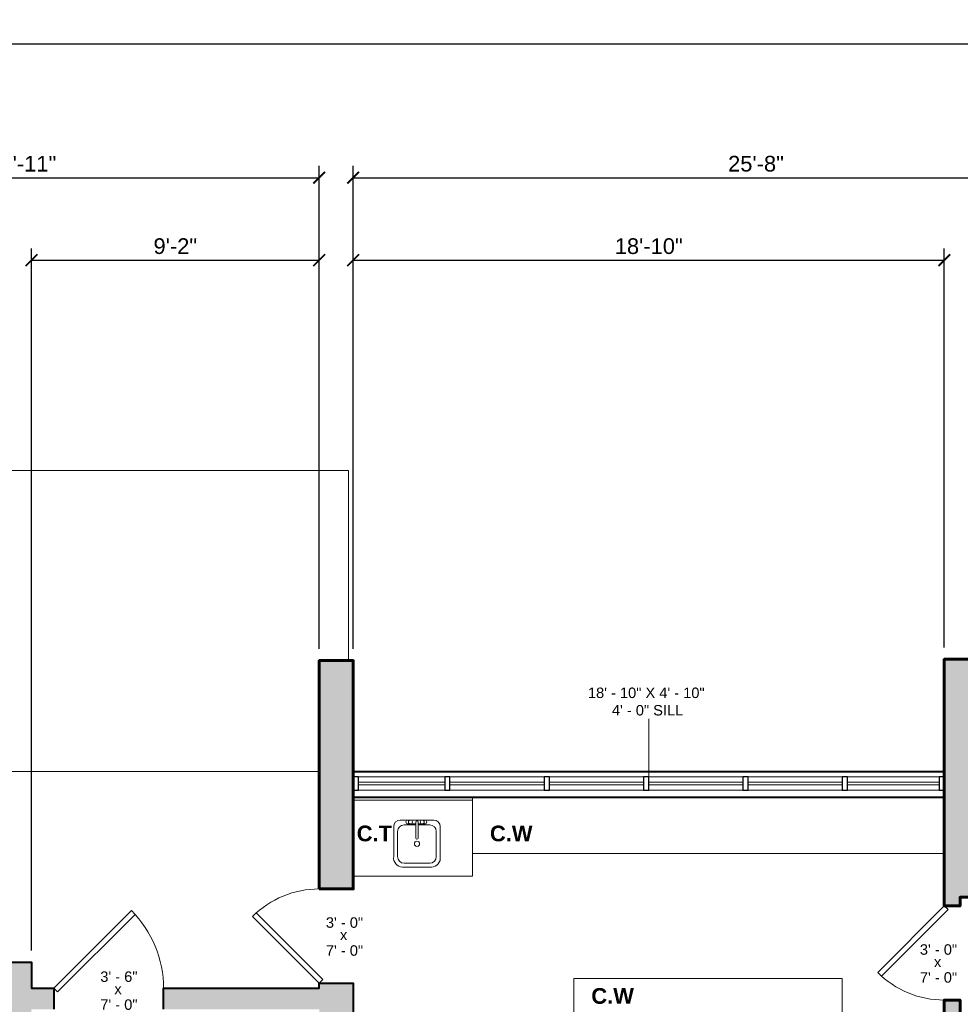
# Model space of a CAD drawing. Header units: inches. Extents: x -2078 to 109126, y -964 to 6385.
# Tile 110 of 137: x 18102 to 18462, y 4436 to 4813. Entities that reach past the tile are written whole.
import ezdxf

# ---------------------------------------------------------------- set-up
doc = ezdxf.new("R2010")
doc.units = ezdxf.units.IN
doc.header["$MEASUREMENT"] = 0
for name, color, linetype, lineweight in [('A-ANNO', 2, 'Continuous', 5), ('A-CASE', 4, 'Continuous', 9), ('A-DOOR', 1, 'Continuous', 18), ('A-FIXT', 150, 'Continuous', 9), ('A-FLOR', 6, 'Continuous', 18), ('A-GLAZ-CURT', 52, 'Continuous', 9), ('A-GLAZ-CWMG', 51, 'Continuous', 9), ('A-WALL', 3, 'Continuous', 40), ('A-WINDOWS', 2, 'Continuous', 18)]:
    doc.layers.add(name, color=color, linetype=linetype, lineweight=lineweight)
doc.layers.add('A-HATCH', color=9, linetype='Continuous')
doc.styles.add('Arial_1', font='arial.ttf', dxfattribs={"height": 0.0625})
doc.styles.add('Arial_2', font='arial.ttf', dxfattribs={"height": 3})
doc.styles.add('Arial_B', font='arialbd.ttf', dxfattribs={"height": 4.5})
doc.styles.add('Jay Cad', font='arial.ttf', dxfattribs={"height": 0.125})
doc.dimstyles.new('Jay Cad - DIMS', dxfattribs={"dimtxt": 0.125, "dimasz": 0.09375, "dimexe": 0.09375, "dimexo": 0.09375, "dimgap": 0.046875, "dimtad": 1, "dimdec": 1, "dimzin": 0, "dimdsep": 46, "dimlunit": 4, "dimtxsty": 'Jay Cad', "dimblk": 'ARCHTICK', "dimcen": 0.09, "dimclrd": 1, "dimclre": 1, "dimclrt": 256, "dimadec": 0, "dimazin": 0, "dimtfac": 1, "dimtdec": 1, "dimtofl": 0, "dimtmove": 1, "dimatfit": 3, "dimfxl": 1, "dimtolj": 1, "dimtzin": 0, "dimarcsym": 0})

# ---------------------------------------------------------------- blocks, each defined once
blk = doc.blocks.new('JC_DOOR_SINGLE PANEL - SINGLE DOOR-1529609-1st Floor Plan')
at = {"layer": 'A-DOOR', "lineweight": 30}
for p, q in [((-10.11, -32.28), (19.59, -2.59)), ((19.59, -2.59), (21, -4)), ((21, -4), (-8.7, -33.7)), ((-8.7, -33.7), (-10.11, -32.28))]:
    blk.add_line(p, q, dxfattribs=at)
at = {"layer": 'A-DOOR', "lineweight": 9}
blk.add_arc((21, -4), 42, 180, 225, dxfattribs=at)
blk = doc.blocks.new('JC_DOOR_SINGLE PANEL - SINGLE DOOR-1525200-1st Floor Plan')
at = {"layer": 'A-DOOR', "lineweight": 30}
for p, q in [((-8.87, -30.54), (16.59, -5.09)), ((18, -6.5), (-7.46, -31.96)), ((16.59, -5.09), (18, -6.5)), ((-7.46, -31.96), (-8.87, -30.54))]:
    blk.add_line(p, q, dxfattribs=at)
at = {"layer": 'A-DOOR', "lineweight": 9}
blk.add_arc((18, -6.5), 36, 180, 225, dxfattribs=at)
blk = doc.blocks.new('JC_DOOR_SINGLE PANEL - SINGLE DOOR-1525211-1st Floor Plan')
at = {"layer": 'A-DOOR', "lineweight": 30}
for p, q in [((-7.46, 28.46), (-8.87, 27.04)), ((-8.87, 27.04), (16.59, 1.59)), ((18, 3), (-7.46, 28.46)), ((16.59, 1.59), (18, 3))]:
    blk.add_line(p, q, dxfattribs=at)
at = {"layer": 'A-DOOR', "lineweight": 9}
blk.add_arc((18, 3), 36, 135, 180, dxfattribs=at)
blk = doc.blocks.new('Instance - Opening - 16_ x 24_-1595910-1st Floor Plan')
at = {"layer": 'A-WINDOWS'}
for p, q in [((-113, -5), (-113, 5)), ((-113, 5), (113, 5)), ((113, 5), (113, -5)), ((113, -5), (-113, -5))]:
    blk.add_line(p, q, dxfattribs=at)
blk = doc.blocks.new('Rectangular Mullion - 2_5_ x 5_ rectangular-1575385-1st Floor Plan')
at = {"layer": 'A-GLAZ-CWMG', "lineweight": 30}
for p, q in [((0, 2.5), (-2, 2.5)), ((-2, 2.5), (-2, -2.5)), ((0, -2.5), (0, 2.5)), ((-2, -2.5), (0, -2.5))]:
    blk.add_line(p, q, dxfattribs=at)
blk = doc.blocks.new('Rectangular Mullion - 2_5_ x 5_ rectangular-1580944-1st Floor Plan')
at = {"layer": 'A-GLAZ-CWMG'}
for p, q in [((-513.51, 464.72), (-546.51, 464.72)), ((-513.51, 459.72), (-546.51, 459.72))]:
    blk.add_line(p, q, dxfattribs=at)
blk = doc.blocks.new('Rectangular Mullion - 2_5_ x 5_ rectangular-1575379-1st Floor Plan')
at = {"layer": 'A-GLAZ-CWMG', "lineweight": 30}
for p, q in [((-1, 2.5), (1, 2.5)), ((-1, -2.5), (-1, 2.5)), ((1, 2.5), (1, -2.5)), ((1, -2.5), (-1, -2.5))]:
    blk.add_line(p, q, dxfattribs=at)
blk = doc.blocks.new('Rectangular Mullion - 2_5_ x 5_ rectangular-1575378-1st Floor Plan')
at = {"layer": 'A-GLAZ-CWMG'}
for p, q in [((-324.51, 464.72), (-359.51, 464.72)), ((-324.51, 459.72), (-359.51, 459.72))]:
    blk.add_line(p, q, dxfattribs=at)
blk = doc.blocks.new('Rectangular Mullion - 2_5_ x 5_ rectangular-1573216-1st Floor Plan')
at = {"layer": 'A-GLAZ-CWMG'}
for p, q in [((-361.51, 464.72), (-397.51, 464.72)), ((-361.51, 459.72), (-397.51, 459.72))]:
    blk.add_line(p, q, dxfattribs=at)
blk = doc.blocks.new('Casework 40 - Casework 1-1710820-1st Floor Plan')
at = {"layer": 'A-CASE'}
blk.add_line((-895.12, -403.79), (-714.75, -403.79), dxfattribs=at)
blk = doc.blocks.new('JC_VANITY SINK - VANITY SINK-1710965-1st Floor Plan')
at = {"layer": 'A-FIXT'}
for p, q in [((-8.27, 4.59), (-8.27, -6.91)), ((7.01, 7.09), (-5.77, 7.09)), ((0.12, 5.22), (-4.27, 5.22)), ((3.62, 7.09), (-2.88, 7.09)), ((-2.88, 5.59), (0.12, 5.59)), ((0.12, 6.33), (0.12, 0.22)), ((1.12, 6.33), (1.12, 0.22)), ((1.12, 5.59), (3.62, 5.59)), ((5.51, 5.22), (1.12, 5.22)), ((9.51, -6.91), (9.51, 4.59)), ((-6.77, 2.72), (-6.77, -6.91)), ((8.01, -6.91), (8.01, 2.72)), ((-4.95, -10.91), (6.19, -10.91)), ((-4.27, -9.41), (5.51, -9.41))]:
    blk.add_line(p, q, dxfattribs=at)
for centre, radius, start, end in [((-5.77, 4.59), 2.5, 90, 180), ((-4.27, 2.72), 2.5, 90, 180), ((-2.88, 6.34), 0.75, 90, 270), ((-1.88, 6.34), 0.75, 360, 180), ((-1.88, 6.34), 0.75, 180, 0), ((0.62, 6.33), 0.5, 360, 180), ((2.62, 6.34), 0.75, 360, 180), ((2.62, 6.34), 0.75, 180, 360), ((3.62, 6.34), 0.75, 270, 90), ((5.51, 2.72), 2.5, 0, 90), ((7.01, 4.59), 2.5, 360, 90), ((0.62, 0.22), 0.5, 180, 0), ((0.62, -2), 1, 360, 180), ((0.62, -2), 1, 180, 0), ((-4.8, -7.4), 3.51, 171.8503, 267.5498), ((-4.27, -6.91), 2.5, 180, 270), ((5.51, -6.91), 2.5, 270, 0), ((6.04, -7.4), 3.51, 272.4502, 8.1497)]:
    blk.add_arc(centre, radius, start, end, dxfattribs=at)
blk = doc.blocks.new('JC_COUNTERTOP - JC_COUNTERTOP-1711168-1st Floor Plan')
at = {"layer": 'A-CASE'}
for p, q in [((0, 30.08), (-45.63, 30.08)), ((-45.63, 30.08), (-45.63, 1)), ((0, 1), (-45.63, 1)), ((-45.63, 1), (-45.63, 0))]:
    blk.add_line(p, q, dxfattribs=at)
blk = doc.blocks.new('Casework 43 - Casework 1-1712076-1st Floor Plan')
at = {"layer": 'A-CASE'}
for p, q in [((-840.59, -409.73), (-840.59, -395.5)), ((-737.94, -395.5), (-840.59, -395.5)), ((-737.94, -395.5), (-737.94, -409.73))]:
    blk.add_line(p, q, dxfattribs=at)
blk = doc.blocks.new('_ArchTick')
at = {"color": 0, "linetype": 'ByBlock', "const_width": 0.15}
blk.add_lwpolyline([(-0.5, -0.5), (0.5, 0.5)], dxfattribs=at)
blk = doc.blocks.new('*D1149')
at = {"layer": 'A-ANNO', "color": 1, "lineweight": -2, "transparency": 16777216}
for p, q in [((18229.41, 4572.38), (18229.41, 4756.97)), ((18537.41, 4520), (18537.41, 4756.97)), ((18229.41, 4752.47), (18537.41, 4752.47))]:
    blk.add_line(p, q, dxfattribs=at)
at = {"layer": 'Defpoints', "color": 0, "transparency": 16777216}
for p in [(18537.41, 4752.47), (18229.41, 4567.88), (18537.41, 4515.5)]:
    blk.add_point(p, dxfattribs=at)
at = {"layer": 'A-ANNO', "color": 1, "lineweight": -2, "transparency": 16777216, "xscale": 4.5, "yscale": 4.5, "zscale": 4.5, "rotation": 180}
blk.add_blockref('_ArchTick', (18229.41, 4752.47), dxfattribs=at)
at = {"layer": 'A-ANNO', "color": 1, "lineweight": -2, "transparency": 16777216, "xscale": 4.5, "yscale": 4.5, "zscale": 4.5}
blk.add_blockref('_ArchTick', (18537.41, 4752.47), dxfattribs=at)
at = {"layer": 'A-ANNO', "transparency": 16777216, "insert": (18383.41, 4757.78), "char_height": 6, "attachment_point": 5, "style": 'Jay Cad'}
blk.add_mtext('\\A1;25\'-8"', dxfattribs=at)
blk = doc.blocks.new('*D1151')
at = {"layer": 'A-ANNO', "color": 1, "lineweight": -2, "transparency": 16777216}
for p, q in [((17839.39, 4571.53), (17839.39, 4808.2)), ((19805.41, 4572.88), (19805.41, 4808.2)), ((17839.39, 4803.7), (19805.41, 4803.7))]:
    blk.add_line(p, q, dxfattribs=at)
at = {"layer": 'Defpoints', "color": 0, "transparency": 16777216}
for p in [(19805.41, 4803.7), (17839.39, 4567.03), (19805.41, 4568.38)]:
    blk.add_point(p, dxfattribs=at)
at = {"layer": 'A-ANNO', "color": 1, "lineweight": -2, "transparency": 16777216, "xscale": 4.5, "yscale": 4.5, "zscale": 4.5, "rotation": 180}
blk.add_blockref('_ArchTick', (17839.39, 4803.7), dxfattribs=at)
at = {"layer": 'A-ANNO', "color": 1, "lineweight": -2, "transparency": 16777216, "xscale": 4.5, "yscale": 4.5, "zscale": 4.5}
blk.add_blockref('_ArchTick', (19805.41, 4803.7), dxfattribs=at)
at = {"layer": 'A-ANNO', "transparency": 16777216, "insert": (18822.4, 4809.01), "char_height": 6, "width": 0.6604, "attachment_point": 5, "style": 'Jay Cad'}
blk.add_mtext('\\A1;163\'-10"', dxfattribs=at)
blk = doc.blocks.new('*D1159')
at = {"layer": 'A-ANNO', "color": 1, "lineweight": -2, "transparency": 16777216}
for p, q in [((18106.41, 4457.07), (18106.41, 4725.45)), ((18216.41, 4572.38), (18216.41, 4725.45)), ((18106.41, 4720.95), (18216.41, 4720.95))]:
    blk.add_line(p, q, dxfattribs=at)
at = {"layer": 'Defpoints', "color": 0, "transparency": 16777216}
for p in [(18216.41, 4720.95), (18216.41, 4567.88), (18106.41, 4452.57)]:
    blk.add_point(p, dxfattribs=at)
at = {"layer": 'A-ANNO', "color": 1, "lineweight": -2, "transparency": 16777216, "xscale": 4.5, "yscale": 4.5, "zscale": 4.5, "rotation": 180}
blk.add_blockref('_ArchTick', (18106.41, 4720.95), dxfattribs=at)
at = {"layer": 'A-ANNO', "color": 1, "lineweight": -2, "transparency": 16777216, "xscale": 4.5, "yscale": 4.5, "zscale": 4.5}
blk.add_blockref('_ArchTick', (18216.41, 4720.95), dxfattribs=at)
at = {"layer": 'A-ANNO', "transparency": 16777216, "insert": (18161.41, 4726.26), "char_height": 6, "attachment_point": 5, "style": 'Jay Cad'}
blk.add_mtext('\\A1;9\'-2"', dxfattribs=at)
blk = doc.blocks.new('*D1089')
at = {"layer": 'A-ANNO', "color": 1, "lineweight": -2, "transparency": 16777216}
for p, q in [((18229.41, 4572.38), (18229.41, 4725.45)), ((18455.41, 4572.88), (18455.41, 4725.45)), ((18229.41, 4720.95), (18455.41, 4720.95))]:
    blk.add_line(p, q, dxfattribs=at)
at = {"layer": 'Defpoints', "color": 0, "transparency": 16777216}
for p in [(18455.41, 4720.95), (18229.41, 4567.88), (18455.41, 4568.38)]:
    blk.add_point(p, dxfattribs=at)
at = {"layer": 'A-ANNO', "color": 1, "lineweight": -2, "transparency": 16777216, "xscale": 4.5, "yscale": 4.5, "zscale": 4.5, "rotation": 180}
blk.add_blockref('_ArchTick', (18229.41, 4720.95), dxfattribs=at)
at = {"layer": 'A-ANNO', "color": 1, "lineweight": -2, "transparency": 16777216, "xscale": 4.5, "yscale": 4.5, "zscale": 4.5}
blk.add_blockref('_ArchTick', (18455.41, 4720.95), dxfattribs=at)
at = {"layer": 'A-ANNO', "transparency": 16777216, "insert": (18342.41, 4726.26), "char_height": 6, "attachment_point": 5, "style": 'Jay Cad'}
blk.add_mtext('\\A1;18\'-10"', dxfattribs=at)
blk = doc.blocks.new('*D1119')
at = {"layer": 'A-ANNO', "color": 1, "lineweight": -2, "transparency": 16777216}
for p, q in [((17989.41, 4572.38), (17989.41, 4756.97)), ((18216.41, 4572.38), (18216.41, 4756.97)), ((17989.41, 4752.47), (18216.41, 4752.47))]:
    blk.add_line(p, q, dxfattribs=at)
at = {"layer": 'Defpoints', "color": 0, "transparency": 16777216}
for p in [(18216.41, 4752.47), (17989.41, 4567.88), (18216.41, 4567.88)]:
    blk.add_point(p, dxfattribs=at)
at = {"layer": 'A-ANNO', "color": 1, "lineweight": -2, "transparency": 16777216, "xscale": 4.5, "yscale": 4.5, "zscale": 4.5, "rotation": 180}
blk.add_blockref('_ArchTick', (17989.41, 4752.47), dxfattribs=at)
at = {"layer": 'A-ANNO', "color": 1, "lineweight": -2, "transparency": 16777216, "xscale": 4.5, "yscale": 4.5, "zscale": 4.5}
blk.add_blockref('_ArchTick', (18216.41, 4752.47), dxfattribs=at)
at = {"layer": 'A-ANNO', "transparency": 16777216, "insert": (18102.91, 4757.78), "char_height": 6, "attachment_point": 5, "style": 'Jay Cad'}
blk.add_mtext('\\A1;18\'-11"', dxfattribs=at)
blk = doc.blocks.new('JC- existing door Tag_quad - JC- existing door Tag_quad-839775-1st Floor Plan')
at = {"layer": 'A-ANNO', "insert": (-0.0234, 0.0378), "char_height": 0.0625, "width": 0.0505, "attachment_point": 1, "style": 'Arial_1', "bg_fill": 3, "box_fill_scale": 1.25, "bg_fill_color": 256, "bg_fill_true_color": 13158600, "bg_fill_transparency": 0}
blk.add_mtext('x', dxfattribs=at)

msp = doc.modelspace()

# ---------------------------------------------------------------- linework, layer by layer
at = {"layer": 'A-ANNO'}
msp.add_line((18342.414, 4520.501), (18342.414, 4545.548), dxfattribs=at)
at = {"layer": 'A-FLOR'}
for p, q in [((18227.611, 4640.501), (18050.556, 4640.501)), ((18227.611, 4567.88), (18227.611, 4640.501)), ((17989.414, 4525.501), (18216.414, 4525.501))]:
    msp.add_line(p, q, dxfattribs=at)
at = {"layer": 'A-GLAZ-CURT', "lineweight": 18}
for p, q in [((18264.414, 4521.38), (18231.414, 4521.38)), ((18231.414, 4521.38), (18231.414, 4520.38)), ((18264.414, 4520.38), (18264.414, 4521.38)), ((18302.414, 4521.38), (18266.414, 4521.38)), ((18266.414, 4521.38), (18266.414, 4520.38)), ((18302.414, 4520.38), (18302.414, 4521.38)), ((18340.414, 4521.38), (18304.414, 4521.38)), ((18304.414, 4521.38), (18304.414, 4520.38)), ((18340.414, 4520.38), (18340.414, 4521.38)), ((18378.414, 4521.38), (18342.414, 4521.38)), ((18342.414, 4521.38), (18342.414, 4520.38)), ((18378.414, 4520.38), (18378.414, 4521.38)), ((18416.414, 4521.38), (18380.414, 4521.38)), ((18380.414, 4521.38), (18380.414, 4520.38)), ((18416.414, 4520.38), (18416.414, 4521.38)), ((18453.414, 4521.38), (18418.414, 4521.38)), ((18418.414, 4521.38), (18418.414, 4520.38)), ((18453.414, 4520.38), (18453.414, 4521.38)), ((18231.414, 4520.38), (18264.414, 4520.38)), ((18266.414, 4520.38), (18302.414, 4520.38)), ((18304.414, 4520.38), (18340.414, 4520.38)), ((18342.414, 4520.38), (18378.414, 4520.38)), ((18380.414, 4520.38), (18416.414, 4520.38)), ((18418.414, 4520.38), (18453.414, 4520.38))]:
    msp.add_line(p, q, dxfattribs=at)
at = {"layer": 'A-GLAZ-CWMG', "lineweight": 30, "extrusion": (0, 0, -1)}
for p, q in [((18455.414, 4523.38), (18453.414, 4523.38)), ((18453.414, 4523.38), (18453.414, 4518.38)), ((18455.414, 4518.38), (18455.414, 4523.38)), ((18453.414, 4518.38), (18455.414, 4518.38))]:
    msp.add_line(p, q, dxfattribs=at)
at = {"layer": 'A-WALL'}
for p, q in [((18229.414, 4525.501), (18455.414, 4525.501)), ((18455.414, 4515.501), (18229.414, 4515.501))]:
    msp.add_line(p, q, dxfattribs=at)
at = {"layer": 'A-WALL', "lineweight": 60}
for points in [[(18216.414, 4480.575), (18229.414, 4480.575), (18229.414, 4567.88), (18216.414, 4567.88)], [(18468.414, 4568.38), (18455.414, 4568.38), (18455.414, 4474.074), (18461.414, 4474.074), (18461.414, 4477.38), (18468.414, 4477.38)]]:
    msp.add_lwpolyline(points, close=True, dxfattribs=at)
at = {"layer": 'A-WALL'}
for points in [[(18097.414, 4421.575), (18097.414, 4443.575), (18091.914, 4443.575), (18091.914, 4452.575), (18106.414, 4452.575), (18106.414, 4442.575), (18114.914, 4442.575), (18114.914, 4434.575)], [(18156.914, 4434.575), (18156.914, 4442.575), (18216.414, 4442.575), (18216.414, 4444.575), (18229.414, 4444.575), (18229.414, 4333.88)]]:
    msp.add_lwpolyline(points, dxfattribs=at)

# ---------------------------------------------------------------- block references
at = {"layer": 'A-ANNO', "xscale": 64, "yscale": 64, "zscale": 64}
msp.add_blockref('JC- existing door Tag_quad - JC- existing door Tag_quad-839775-1st Floor Plan', (18225.861, 4462.575), dxfattribs=at)
at = {"layer": 'A-CASE', "rotation": 180}
msp.add_blockref('JC_COUNTERTOP - JC_COUNTERTOP-1711168-1st Floor Plan', (18229.414, 4515.501), dxfattribs=at)
at = {"layer": 'A-CASE'}
for name, p in [('Casework 40 - Casework 1-1710820-1st Floor Plan', (19170.164, 4897.961)), ('Casework 43 - Casework 1-1712076-1st Floor Plan', (19154.336, 4841.809))]:
    msp.add_blockref(name, p, dxfattribs=at)
at = {"layer": 'A-DOOR'}
for name, p, rotation in [('JC_DOOR_SINGLE PANEL - SINGLE DOOR-1525200-1st Floor Plan', (18222.914, 4462.575), 269.9999999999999), ('JC_DOOR_SINGLE PANEL - SINGLE DOOR-1529609-1st Floor Plan', (18135.914, 4438.575), 180), ('JC_DOOR_SINGLE PANEL - SINGLE DOOR-1525211-1st Floor Plan', (18458.414, 4456.074), 89.9999999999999)]:
    msp.add_blockref(name, p, dxfattribs=dict(at, rotation=rotation))
at = {"layer": 'A-FIXT'}
msp.add_blockref('JC_VANITY SINK - VANITY SINK-1710965-1st Floor Plan', (18253.186, 4499.815), dxfattribs=at)
at = {"layer": 'A-GLAZ-CWMG', "rotation": 180}
msp.add_blockref('Rectangular Mullion - 2_5_ x 5_ rectangular-1575385-1st Floor Plan', (18229.414, 4520.88), dxfattribs=at)
at = {"layer": 'A-GLAZ-CWMG'}
for name, p in [('Rectangular Mullion - 2_5_ x 5_ rectangular-1580944-1st Floor Plan', (18777.924, 4058.662)), ('Rectangular Mullion - 2_5_ x 5_ rectangular-1573216-1st Floor Plan', (18663.924, 4058.662)), ('Rectangular Mullion - 2_5_ x 5_ rectangular-1573216-1st Floor Plan', (18701.924, 4058.662)), ('Rectangular Mullion - 2_5_ x 5_ rectangular-1573216-1st Floor Plan', (18739.924, 4058.662)), ('Rectangular Mullion - 2_5_ x 5_ rectangular-1573216-1st Floor Plan', (18777.924, 4058.662)), ('Rectangular Mullion - 2_5_ x 5_ rectangular-1575378-1st Floor Plan', (18777.924, 4058.662))]:
    msp.add_blockref(name, p, dxfattribs=at)
at = {"layer": 'A-GLAZ-CWMG', "extrusion": (0, 0, -1), "rotation": 180}
for p in [(-18265.414, 4520.88), (-18303.414, 4520.88), (-18341.414, 4520.88), (-18379.414, 4520.88), (-18417.414, 4520.88)]:
    msp.add_blockref('Rectangular Mullion - 2_5_ x 5_ rectangular-1575379-1st Floor Plan', p, dxfattribs=at)
at = {"layer": 'A-WINDOWS', "rotation": 180}
msp.add_blockref('Instance - Opening - 16_ x 24_-1595910-1st Floor Plan', (18342.414, 4520.501), dxfattribs=at)

# ---------------------------------------------------------------- texts
at = {"layer": 'A-ANNO', "attachment_point": 1}
for s, insert, char_height, width, style in [('18\' - 10" X 4\' - 10"', (18319.157, 4557.544), 4, 56.156, 'Arial_2'), ('4\' - 0" SILL', (18328.324, 4550.877), 4, 34.138, 'Arial_2'), ('C.T', (18230.77, 4504.776), 6, 16.766, 'Arial_B'), ('C.W', (18281.698, 4504.776), 6, 19.796, 'Arial_B'), ('C.W', (18320.452, 4442.655), 6, 19.796, 'Arial_B')]:
    msp.add_mtext(s, dxfattribs=dict(at, insert=insert, char_height=char_height, width=width, style=style))

# ---------------------------------------------------------------- dimensions: what is measured, and where the dimension line sits
at = {"layer": 'A-ANNO'}
for base, p1, p2, picture, middle in [((19805.414, 4803.697), (17839.385, 4567.032), (19805.414, 4568.38), '*D1151', (18822.399, 4809.013)), ((18216.414, 4752.469), (17989.414, 4567.88), (18216.414, 4567.88), '*D1119', (18102.914, 4757.783)), ((18537.414, 4752.469), (18229.414, 4567.88), (18537.414, 4515.501), '*D1149', (18383.414, 4757.783)), ((18216.414, 4720.948), (18106.414, 4452.575), (18216.414, 4567.88), '*D1159', (18161.414, 4726.261)), ((18455.414, 4720.948), (18229.414, 4567.88), (18455.414, 4568.38), '*D1089', (18342.414, 4726.261))]:
    dim = msp.add_linear_dim(base=base, p1=p1, p2=p2, dimstyle='Jay Cad - DIMS', dxfattribs=at)
    dim.commit()
    dim.dimension.update_dxf_attribs({"geometry": picture, "text_midpoint": middle})

# ---------------------------------------------------------------- next in the draw order: block references
at = {"layer": 'A-ANNO', "xscale": 64, "yscale": 64, "zscale": 64}
for p in [(18452.95, 4452.269), (18139.617, 4441.894)]:
    msp.add_blockref('JC- existing door Tag_quad - JC- existing door Tag_quad-839775-1st Floor Plan', p, dxfattribs=at)

# ---------------------------------------------------------------- next in the draw order: texts
at = {"layer": 'A-ANNO', "char_height": 4, "width": 17.978, "attachment_point": 1, "style": 'Arial_2'}
for s, insert in [('3\' - 0"', (18218.975, 4469.712)), ('7\' - 0"', (18218.975, 4459.03))]:
    msp.add_mtext(s, dxfattribs=dict(at, insert=insert))

# ---------------------------------------------------------------- next in the draw order: hatches: boundary and pattern name
at = {"layer": 'A-HATCH'}
h = msp.add_hatch(color=256, dxfattribs=at)
h.dxf.hatch_style = 1
h.paths.add_polyline_path([(19358.414, 4048.88), (19323.414, 4048.88), (19323.414, 4039.88), (19358.414, 4039.88)])
h.paths.add_polyline_path([(19287.414, 4048.88), (19245.414, 4048.88), (19245.414, 4039.88), (19287.414, 4039.88)])
h.paths.add_polyline_path([(19225.414, 4048.88), (19187.414, 4048.88), (19187.414, 4072.654), (19185.414, 4072.654), (19185.414, 4342.098), (19175.456, 4342.098), (19175.456, 4336.098), (19179.414, 4336.098), (19179.414, 4270.467), (19119.456, 4270.467), (19119.456, 4336.098), (19147.456, 4336.098), (19147.456, 4342.098), (19118.414, 4342.098), (19118.414, 4347.88), (19112.414, 4347.88), (19112.414, 4342.098), (19112.456, 4342.098), (19112.456, 4319.501), (18948.414, 4319.501), (18948.414, 4568.38), (18935.414, 4568.38), (18935.414, 4048.88), (18935.618, 4048.88), (18935.618, 4039.88), (19059.414, 4039.88), (19059.414, 4048.88), (18948.414, 4048.88), (18948.414, 4313.501), (19112.456, 4313.501), (19112.456, 4264.467), (19175.414, 4264.467), (19175.414, 4048.88), (19095.414, 4048.88), (19095.414, 4039.88), (19225.414, 4039.88)])
h.paths.add_polyline_path([(19187.414, 4568.38), (19175.414, 4568.38), (19175.414, 4478.38), (19179.22, 4478.38), (19179.22, 4397.501), (19162.22, 4397.501), (19162.22, 4391.501), (19185.22, 4391.501), (19185.22, 4478.38), (19187.414, 4478.38)], flags=17)
h.paths.add_polyline_path([(19064.414, 4515.501), (19058.414, 4515.501), (19058.414, 4391.501), (19112.414, 4391.501), (19112.414, 4383.88), (19118.414, 4383.88), (19118.414, 4391.501), (19126.22, 4391.501), (19126.22, 4397.501), (19064.414, 4397.501)], flags=17)
h.paths.add_polyline_path([(19427.414, 4568.38), (19415.414, 4568.38), (19415.414, 4525.501), (19414.914, 4525.501), (19414.914, 4515.501), (19415.414, 4515.501), (19415.414, 4478.38), (19427.414, 4478.38)])
h.paths.add_polyline_path([(19414.914, 4525.501), (19187.414, 4525.501), (19187.414, 4515.501), (19414.914, 4515.501)])
h.paths.add_polyline_path([(18709.414, 4568.38), (18696.414, 4568.38), (18696.414, 4525.501), (18696.414, 4515.501), (18696.414, 4477.38), (18709.414, 4477.38)])
h.paths.add_polyline_path([(18696.414, 4525.501), (18695.414, 4525.501), (18468.414, 4525.501), (18468.414, 4515.501), (18537.414, 4515.501), (18550.414, 4515.501), (18695.414, 4515.501), (18696.414, 4515.501)])
h.paths.add_polyline_path([(18468.414, 4568.38), (18455.414, 4568.38), (18455.414, 4474.074), (18461.414, 4474.074), (18461.414, 4477.38), (18468.414, 4477.38)])
h.paths.add_polyline_path([(18550.414, 4515.501), (18537.414, 4515.501), (18537.414, 4432.074), (18461.414, 4432.074), (18461.414, 4438.074), (18455.414, 4438.074), (18455.414, 4432.074), (18455.414, 4427.074), (18537.414, 4427.074), (18537.414, 4051.88), (18468.179, 4051.88), (18468.179, 4072.983), (18456.179, 4072.983), (18456.179, 4048.88), (18273.135, 4048.88), (18273.135, 4039.88), (18475.941, 4039.88), (18475.941, 4048.88), (18511.941, 4048.88), (18511.941, 4039.88), (18552.618, 4039.88), (18552.618, 4048.88), (18550.414, 4048.88)])
h.paths.add_polyline_path([(18455.414, 4432.074), (18307.422, 4432.074), (18307.422, 4427.074), (18455.414, 4427.074)], flags=17)
h.paths.add_polyline_path([(18229.414, 4567.88), (18216.414, 4567.88), (18216.414, 4480.575), (18229.414, 4480.575)])
h.paths.add_polyline_path([(18121.135, 4264.498), (18109.047, 4264.498), (18109.047, 4263.498), (18121.135, 4263.498)])
h.paths.add_polyline_path([(18229.135, 4289.63), (18223.135, 4289.63), (18223.135, 4279.63), (18229.135, 4279.63)])
h = msp.add_hatch(color=256, dxfattribs=at)
h.dxf.hatch_style = 1
h.paths.add_polyline_path([(18063.135, 4229.88), (18059.135, 4229.88), (18059.135, 4234.285), (18058.135, 4234.285), (18058.135, 4229.88), (18011.135, 4229.88), (18011.135, 4263.498), (18058.135, 4263.498), (18058.135, 4258.285), (18059.135, 4258.285), (18059.135, 4263.498), (18085.047, 4263.498), (18085.047, 4264.498), (18011.135, 4264.498), (18011.135, 4331.88), (18121.135, 4331.88), (18121.135, 4135.88), (18081.135, 4135.88), (18081.135, 4128.88), (18126.135, 4128.88), (18126.135, 4048.88), (18120.385, 4048.88), (18120.385, 4039.88), (18163.385, 4039.88), (18163.385, 4048.88), (18132.135, 4048.88), (18132.135, 4154.38), (18140.16, 4154.38), (18140.16, 4155.38), (18132.135, 4155.38), (18132.135, 4232.88), (18188.473, 4232.88), (18188.473, 4155.38), (18170.16, 4155.38), (18170.16, 4154.38), (18191.113, 4154.38), (18191.113, 4155.38), (18189.473, 4155.38), (18189.473, 4232.88), (18223.135, 4232.88), (18223.135, 4155.38), (18221.113, 4155.38), (18221.113, 4154.38), (18223.135, 4154.38), (18223.135, 4096.21), (18185.104, 4096.21), (18185.104, 4095.21), (18223.135, 4095.21), (18223.135, 4048.88), (18199.385, 4048.88), (18199.385, 4039.88), (18237.135, 4039.88), (18237.135, 4048.88), (18229.135, 4048.88), (18229.135, 4243.63), (18223.135, 4243.63), (18223.135, 4240.88), (18132.135, 4240.88), (18132.135, 4333.88), (18223.135, 4333.88), (18223.135, 4325.63), (18229.135, 4325.63), (18229.135, 4333.88), (18229.414, 4333.88), (18229.414, 4444.575), (18216.414, 4444.575), (18216.414, 4442.575), (18156.914, 4442.575), (18156.914, 4434.575), (18216.414, 4434.575), (18216.414, 4341.88), (18106.414, 4341.88), (18106.414, 4434.575), (18114.914, 4434.575), (18114.914, 4442.575), (18106.414, 4442.575), (18106.414, 4452.575), (18091.914, 4452.575), (18091.914, 4443.575), (18097.414, 4443.575), (18097.414, 4421.575), (18085.414, 4421.575), (18085.414, 4345.88), (17964.456, 4345.88), (17964.456, 4389.931), (17989.414, 4389.931), (17989.414, 4392.931), (17958.456, 4392.931), (17958.456, 4332.88), (18001.135, 4332.88), (18001.135, 4225.88), (18001.135, 4217.88), (18001.135, 4105.88), (18001.135, 4097.88), (18001.135, 4048.88), (17924.385, 4048.88), (17924.385, 4039.88), (18084.385, 4039.88), (18084.385, 4048.88), (18011.135, 4048.88), (18011.135, 4222.88), (18063.135, 4222.88)])

# ---------------------------------------------------------------- next in the draw order: linework, layer by layer
at = {"layer": 'A-WALL', "lineweight": 60}
msp.add_lwpolyline([(18537.414, 4515.501), (18537.414, 4432.074), (18461.414, 4432.074), (18461.414, 4438.074), (18455.414, 4438.074), (18455.414, 4432.074), (18455.414, 4427.074), (18537.414, 4427.074), (18537.414, 4051.88), (18468.179, 4051.88), (18468.179, 4072.983), (18456.179, 4072.983), (18456.179, 4048.88), (18273.135, 4048.88), (18273.135, 4039.88), (18475.941, 4039.88), (18475.941, 4048.88), (18511.941, 4048.88), (18511.941, 4039.88), (18552.618, 4039.88), (18552.618, 4048.88), (18550.414, 4048.88), (18550.414, 4515.501)], dxfattribs=at)

# ---------------------------------------------------------------- next in the draw order: texts
at = {"layer": 'A-ANNO', "char_height": 4, "width": 17.978, "attachment_point": 1, "style": 'Arial_2'}
for s, insert in [('3\' - 0"', (18446.064, 4459.406)), ('3\' - 6"', (18132.731, 4449.031)), ('7\' - 0"', (18446.064, 4448.725)), ('7\' - 0"', (18132.731, 4438.349))]:
    msp.add_mtext(s, dxfattribs=dict(at, insert=insert))

doc.saveas('drawing.dxf')
